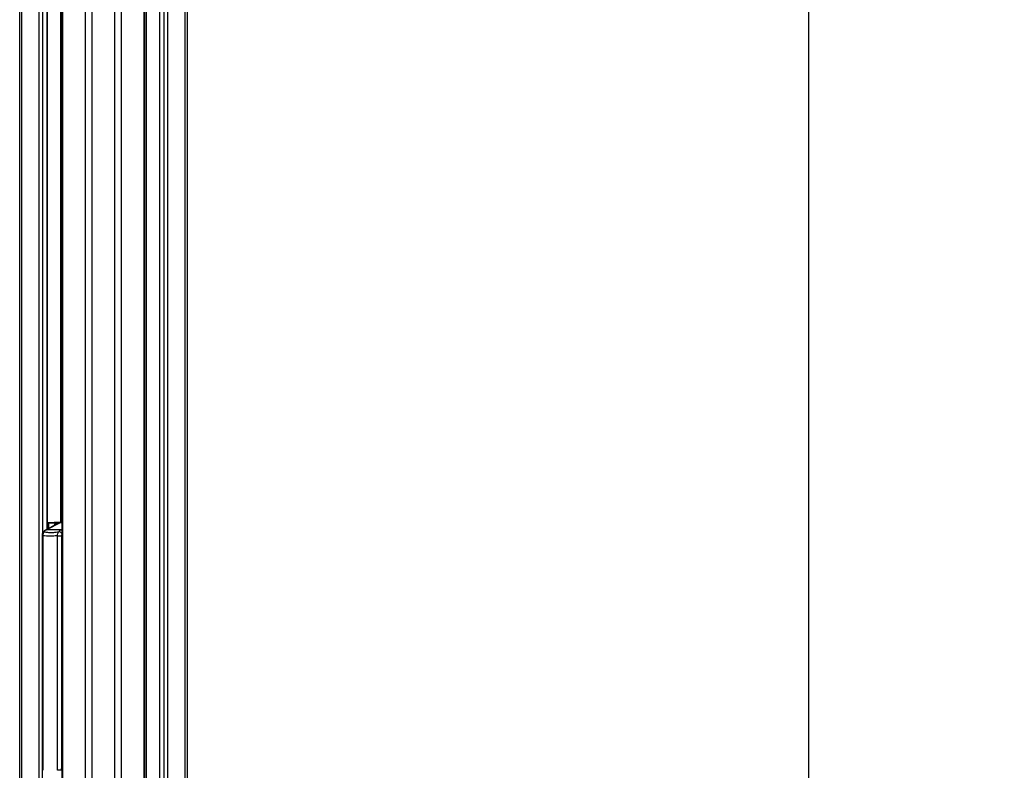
# Model space of a CAD drawing. Header units: millimetres. Extents: x 20 to 19939, y 40 to 15016.
# Tile 91 of 106: x 18223 to 19939, y 1959 to 3269. Entities that reach past the tile are written whole.
import ezdxf

# ---------------------------------------------------------------- set-up
doc = ezdxf.new("R2010")
doc.units = ezdxf.units.MM
doc.header["$LTSCALE"] = 2
doc.layers.add('COMPONENT_GEOMETRY', color=7, linetype='Continuous')
doc.styles.add('SLDTEXTSTYLE0', font='TXT', dxfattribs={"width": 0.75})
doc.dimstyles.new('SLDDIMSTYLE0', dxfattribs={"dimtxt": 100, "dimasz": 6.604, "dimexe": 0, "dimexo": 0.0625, "dimgap": 25, "dimtad": 0, "dimtih": 1, "dimtoh": 1, "dimdec": 1, "dimrnd": 1e-09, "dimzin": 12, "dimdsep": 46, "dimtxsty": 'SLDTEXTSTYLE0', "dimsah": 1, "dimcen": 0.09, "dimadec": 0, "dimazin": 3, "dimtfac": 1, "dimtdec": 1, "dimtofl": 0, "dimtmove": 0, "dimatfit": 3, "dimfxl": 1, "dimfrac": 2, "dimtolj": 1, "dimtzin": 12, "dimarcsym": 0})

# ---------------------------------------------------------------- blocks, each defined once
blk = doc.blocks.new('_D_6')
at = {"layer": 'COMPONENT_GEOMETRY', "color": 7}
for p, q in [((18509.3, 7571.4), (19604.7, 7571.4)), ((19598.3, 7571.4), (19598.3, 4803.3)), ((19398.2, 4783), (19367.8, 4783)), ((19367.8, 4783), (19367.8, 4624.2)), ((19798.4, 4783), (19828.8, 4783)), ((19828.8, 4783), (19828.8, 4624.2)), ((19367.8, 4624.2), (19398.2, 4624.2)), ((19828.8, 4624.2), (19798.4, 4624.2)), ((19598.3, 1706.4), (19598.3, 4474.6)), ((18688.1, 1706.4), (19604.7, 1706.4))]:
    blk.add_line(p, q, dxfattribs=at)
for points in [[(19598.3, 7571.4), (19597.3, 7564.8), (19599.3, 7564.8)], [(19598.3, 1706.4), (19599.3, 1713), (19597.3, 1713)]]:
    blk.add_solid(points, dxfattribs=at)
at = {"layer": 'COMPONENT_GEOMETRY', "color": 7, "char_height": 100, "attachment_point": 1, "style": 'SLDTEXTSTYLE0'}
for s, insert in [('9\'7.45"', (19398.2, 4753.1)), ('2932.5mm', (19270.1, 4603.5))]:
    blk.add_mtext(s, dxfattribs=dict(at, insert=insert))

msp = doc.modelspace()

# ---------------------------------------------------------------- linework, layer by layer
at = {"color": 8, "linetype": 'Continuous', "lineweight": 25}
for p, q in [((18337.5, 1803.44), (18337.5, 7551.44)), ((18348.58, 7551.44), (18348.58, 1803.44)), ((18388.53, 1803.44), (18388.53, 7551.44)), ((18399.6, 7551.44), (18399.6, 1803.44)), ((18439.7, 1803.44), (18439.7, 7551.44)), ((18466.66, 7551.44), (18466.66, 1803.44)), ((18474.44, 1803.44), (18474.44, 7551.44)), ((18480.62, 7551.44), (18480.62, 1803.44)), ((18511.1, 1803.44), (18511.1, 7551.44)), ((18442.98, 6163.91), (18442.98, 1803.44)), ((18297.4, 5411.18), (18297.4, 1803.44)), ((18226, 5397.32), (18226, 1804.22)), ((18256.49, 1804.34), (18256.49, 5392.97)), ((18262.66, 5392.97), (18262.66, 2373.32)), ((18270.44, 2380.19), (18270.44, 5392.97)), ((18294.12, 2392.42), (18294.12, 5402.3)), ((18294.41, 2392.44), (18270.87, 2391.54)), ((18270.87, 2391.27), (18272.29, 2391.27)), ((18271.6, 2390.27), (18270.87, 2390.27)), ((18271.6, 2380.78), (18271.6, 2390.27)), ((18272.29, 2391.27), (18294.19, 2392.06)), ((18288.78, 2390.84), (18272.99, 2390.27)), ((18272.99, 2390.27), (18272.99, 2381.5)), ((18296.02, 2391.47), (18292.99, 2391.47)), ((18296.02, 2392.28), (18294.2, 2391.99)), ((18294.68, 2379.26), (18296.02, 2379.95)), ((18261.59, 2368.52), (18262.9, 2368.52)), ((18261.59, 1959.44), (18262.9, 1959.44)), ((18295.59, 1959.44), (18296.02, 1965.93))]:
    msp.add_line(p, q, dxfattribs=at)
at = {"color": 7, "linetype": 'Continuous', "lineweight": 25}
for p, q in [((18441.09, 1803.44), (18441.09, 7551.44)), ((18466.23, 7551.44), (18466.23, 1803.44)), ((18514.45, 7551.44), (18514.45, 1803.44)), ((18296.02, 5408.11), (18296.02, 1803.44)), ((18222.66, 1803.44), (18222.66, 5398.46)), ((18270.87, 2380.41), (18270.87, 5392.97)), ((18287.38, 2388.9), (18268.15, 2379.01)), ((18292.99, 2391.47), (18269.23, 2379.26)), ((18294.39, 2392.43), (18270.87, 2391.54)), ((18272.99, 2390.27), (18271.6, 2390.27)), ((18291.35, 2390.94), (18289.99, 2390.94)), ((18291.91, 2391.22), (18290.86, 2390.68)), ((18293.41, 2391.86), (18291.91, 2391.22)), ((18294.41, 2392.44), (18294.41, 2392.44)), ((18294.68, 2379.26), (18269.23, 2379.26)), ((18261.59, 2368.52), (18261.59, 1959.44)), ((18262.9, 2368.52), (18262.9, 1959.44)), ((18288.68, 2368.52), (18295.59, 2368.52)), ((18288.68, 1959.44), (18288.68, 2368.52)), ((18295.59, 2368.52), (18295.59, 1959.44)), ((18295.59, 1959.44), (18288.68, 1959.44))]:
    msp.add_line(p, q, dxfattribs=at)
at = {"color": 8, "linetype": 'Continuous', "lineweight": 25, "flags": 128}
for points in [[(18268.15, 2379.01), (18268.56, 2379.17), (18269.23, 2379.26)], [(18294.68, 2379.26), (18295.4, 2379.17), (18296.02, 2378.96)]]:
    msp.add_lwpolyline(points, dxfattribs=at)
at = {"color": 7, "linetype": 'Continuous', "lineweight": 25}
for centre, radius, start, end in [((18272.49, 2390.39), 0.903, 103.2025, 187.6768), ((18272.09, 2390.38), 0.909, 352.91967, 77.60911), ((18290.55, 2381.06), 9.89, 93.26041, 148.86493), ((18297.12, 2383.45), 9.02, 108.88637, 117.26019), ((18274.73, 2369.01), 11.64, 118.20136, 144.94174), ((18300.18, 2369.01), 11.64, 118.20136, 144.94174)]:
    msp.add_arc(centre, radius, start, end, dxfattribs=at)
at = {"color": 8, "linetype": 'Continuous', "lineweight": 25}
for centre, radius, start, end in [((18292.96, 2389.14), 2.34, 89.45913, 116.88089), ((18294.19, 2389.57), 2.42, 89.82565, 108.78632), ((18265.01, 2373.91), 1.79, 83.81387, 140.60513), ((18289.78, 2367.45), 8.28, 41.21, 83.94516)]:
    msp.add_arc(centre, radius, start, end, dxfattribs=at)
at = {"color": 7, "linetype": 'Continuous', "lineweight": 25}
for points, knots in [([(18290.87, 2390.66), (18290.72, 2390.59), (18290.46, 2390.45), (18290.03, 2390.13), (18288.98, 2389.64), (18288.06, 2389.2), (18287.39, 2388.89)], [0, 0, 0, 0, 0.2579641, 0.4557188, 0.6035397, 1, 1, 1, 1]), ([(18296.02, 2392.33), (18295.51, 2392.31), (18294.62, 2392.26), (18293.79, 2391.95), (18293.43, 2391.82)], [0, 0, 0, 0, 0.5618644, 1, 1, 1, 1]), ([(18263.64, 2375.04), (18263.61, 2375.01), (18263.07, 2374.42), (18262.4, 2372.92), (18261.69, 2370.75), (18261.65, 2369.23), (18261.63, 2368.51)], [0, 0, 0, 0, 0.0212174, 0.3537486, 0.6987456, 1, 1, 1, 1]), ([(18265.2, 2375.69), (18265.09, 2375.54), (18264.4, 2374.59), (18263.27, 2372.29), (18263.03, 2369.84), (18262.9, 2368.52)], [0, 0, 0, 0, 0.0809636, 0.5029455, 1, 1, 1, 1]), ([(18268.15, 2379.01), (18267.63, 2378.71), (18266.34, 2377.97), (18264.83, 2376.6), (18263.95, 2375.46), (18263.62, 2375.05)], [0, 0, 0, 0, 0.3024783, 0.7455678, 1, 1, 1, 1]), ([(18265.2, 2375.69), (18267.18, 2375.35), (18271.14, 2374.67), (18278.19, 2374.36), (18284.76, 2374.84), (18289.21, 2375.48), (18290.66, 2375.69)], [0, 0, 0, 0, 0.2612514, 0.5245178, 0.8454398, 1, 1, 1, 1]), ([(18288.68, 2368.52), (18288.76, 2369.84), (18288.92, 2372.29), (18289.93, 2374.59), (18290.56, 2375.54), (18290.66, 2375.69)], [0, 0, 0, 0, 0.4970545, 0.9190364, 1, 1, 1, 1]), ([(18288.68, 2368.52), (18287.34, 2368.44), (18282.99, 2368.2), (18274.24, 2367.94), (18267.17, 2368.3), (18262.9, 2368.52)], [0, 0, 0, 0, 0.1493189, 0.4868131, 1, 1, 1, 1]), ([(18261.64, 1959.44), (18261.63, 1952.99), (18261.62, 1939.19), (18261.88, 1925.41), (18262.02, 1918.07)], [0, 0, 0, 0, 0.4679243, 1, 1, 1, 1])]:
    msp.add_open_spline(points, degree=3, knots=knots, dxfattribs=at)
at = {"color": 8, "linetype": 'Continuous', "lineweight": 25}
msp.add_open_spline([(18296.02, 2370.8), (18295.96, 2370.69), (18295.64, 2370.03), (18295.61, 2369.2), (18295.59, 2368.52)], degree=3, knots=[0, 0, 0, 0, 0.1702072, 1, 1, 1, 1], dxfattribs=at)

# ---------------------------------------------------------------- dimensions: what is measured, and where the dimension line sits
at = {"layer": 'COMPONENT_GEOMETRY', "color": 7}
dim = msp.add_linear_dim(base=(19598.31, 1706.44), p1=(18506.78, 7571.44), p2=(18685.55, 1706.44), angle=90, dimstyle='SLDDIMSTYLE0', dxfattribs=at)
dim.commit()
dim.dimension.update_dxf_attribs({"geometry": '_D_6', "text_midpoint": (19598.31, 4638.94), "dimtype": 160})

doc.saveas('drawing.dxf')
